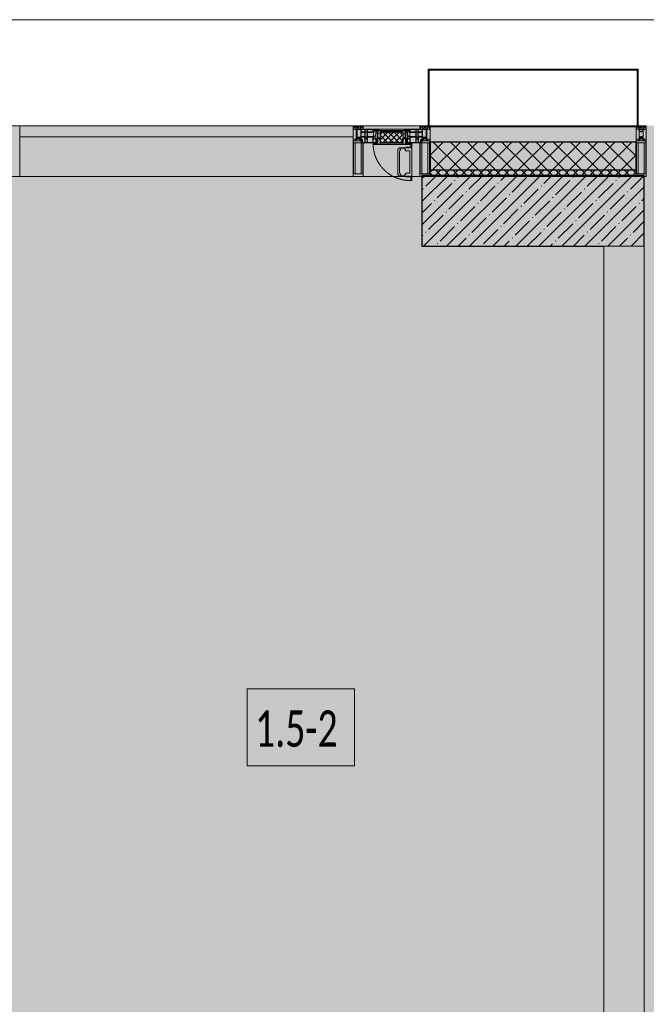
# Model space of a CAD drawing. Header units: millimetres. Extents: x -76220005 to 7466349, y -86687 to 22351.
# Tile 169 of 256: x 49138 to 52238, y -23629 to -18759. Entities that reach past the tile are written whole.
import ezdxf

# ---------------------------------------------------------------- set-up
doc = ezdxf.new("R2010")
doc.units = ezdxf.units.MM
doc.linetypes.add('-D1-02х01', pattern=[3, 2, -1])
for name, color, linetype, lineweight in [('_0', 7, 'Continuous', 13), ('A-010-A_ROOM', 7, 'Continuous', 18), ('A-200-M_WALL', 7, 'Continuous', 5), ('A-200-M_WALL_PAT', 7, 'Continuous', 5), ('A-214-M_CURT_WALL', 7, 'Continuous', 5), ('A-215-M_CURT_PANEL', 7, 'Continuous', 5), ('A-280-M_COLUMN', 7, 'Continuous', 5), ('A-314-M_WINDOW', 7, 'Continuous', 5), ('S-280-M_COLUMN', 7, 'Continuous', 5), ('Z-060-M_DETAIL', 7, 'Continuous', 5), ('Ограждение', 7, 'Continuous', 5), ('Поручни', 7, 'Continuous', 5)]:
    doc.layers.add(name, color=color, linetype=linetype, lineweight=lineweight)
doc.styles.add('Calibri Light_2', font='Calibri light.ttf', dxfattribs={"width": 0.7, "height": 250})

# ---------------------------------------------------------------- blocks, each defined once
blk = doc.blocks.new('Rectangular Mullion - 50Wx250H-2623690-50_AS_Plan_10')
at = {"layer": 'Z-060-M_DETAIL'}
for p, q in [((-25, 65.2), (-25, 250)), ((-25, 250), (0, 250)), ((25, 250), (0, 250)), ((25, 65.2), (25, 250)), ((-23, 237.3), (0, 237.3)), ((-23, 237.3), (-23, 73.6)), ((-14.9, 84), (-14.9, 237.3)), ((23, 237.3), (0, 237.3)), ((14.9, 84), (14.9, 237.3)), ((23, 237.3), (23, 73.6)), ((-14, 65.2), (-25, 65.2)), ((0, 84), (-23, 84)), ((-0.5, 73.6), (-23, 73.6)), ((-14, 71.3), (-14, 65.2)), ((-10, 71.3), (-14, 71.3)), ((-10, 53), (-10, 71.3)), ((-8.7, 53), (-10, 53)), ((-10, 53), (-10, 17)), ((-8.7, 53), (-7, 54.7)), ((-7, 65.2), (-5.9, 67.3)), ((-7, 65.2), (-7, 54.7)), ((-4.1, 67.3), (-5.9, 67.3)), ((-4.1, 67.3), (-2.9, 65.1)), ((-2.9, 65.1), (-2.9, 54.6)), ((-1.3, 53), (-2.9, 54.6)), ((0, 53), (-1.3, 53)), ((0, 84), (23, 84)), ((0, 53), (1.3, 53)), ((0.5, 73.6), (23, 73.6)), ((1.3, 53), (2.9, 54.6)), ((4.1, 67.3), (2.9, 65.1)), ((2.9, 65.1), (2.9, 54.6)), ((4.1, 67.3), (5.9, 67.3)), ((7, 65.2), (5.9, 67.3)), ((7, 65.2), (7, 54.7)), ((8.7, 53), (7, 54.7)), ((8.7, 53), (10, 53)), ((10, 71.3), (14, 71.3)), ((10, 53), (10, 71.3)), ((10, 53), (10, 17)), ((14, 71.3), (14, 65.2)), ((14, 65.2), (25, 65.2)), ((-23.8, 14.6), (-25, 14.2)), ((-25, 0), (-25, 14.2)), ((-22.3, 17), (-23.8, 17)), ((-23.8, 17), (-23.8, 14.6)), ((-22.5, 10.6), (-23.8, 14.6)), ((-22.5, 10.6), (-23.7, 9.9)), ((-23.7, 1.3), (-23.7, 9.9)), ((-23.7, 1.3), (-11.8, 1.3)), ((-23.2, 10.2), (-22.5, 8)), ((-22.5, 8), (-22.5, 4.5)), ((-21.3, 4.5), (-22.5, 4.5)), ((-22.3, 17), (-22.3, 16)), ((-22.3, 16), (-21.3, 16)), ((-19, 17.6), (-21.3, 16)), ((-21.3, 4.5), (-21.3, 6.5)), ((-21.3, 6.5), (-14.2, 6.5)), ((-18.4, 16.6), (-19, 17.6)), ((-7.4, 16.6), (-18.4, 16.6)), ((-14.2, 6.5), (-14.2, 4.5)), ((-13.2, 4.5), (-14.2, 4.5)), ((-13.2, 4.5), (-12.2, 7.2)), ((-12.7, 7.6), (-11.3, 11.4)), ((-12.7, 7.6), (-11.8, 6.9)), ((-12.2, 9), (-12.2, 14.8)), ((-12.2, 14.8), (0, 14.8)), ((-11.8, 1.3), (-11.8, 6.9)), ((-10.5, 11.2), (-11.3, 11.4)), ((-10.5, 1.5), (-10.5, 11.2)), ((-4.8, 1.5), (-10.5, 1.5)), ((-10, 17), (-7.5, 17)), ((-8.5, 23), (-1.5, 30)), ((-8.5, 18.5), (-8.5, 23)), ((-7.5, 18.5), (-8.5, 18.5)), ((-7.5, 17), (-7.5, 18.5)), ((-7.4, 18), (-7.4, 16.6)), ((-2.6, 18), (-7.4, 18)), ((0, 8), (-4.8, 8)), ((-4.8, 1.5), (-4.8, 8)), ((-2.6, 18), (-2.6, 16.8)), ((-2.6, 16.8), (0, 16.8)), ((-1.5, 30), (0, 30)), ((1.5, 30), (0, 30)), ((2.6, 16.8), (0, 16.8)), ((0, 14.8), (0, 16.8)), ((0, 14.8), (0, 16.8)), ((12.2, 14.8), (0, 14.8)), ((0, 0), (0, 8)), ((0, 8), (4.8, 8)), ((0, 0), (0, 8)), ((8.5, 23), (1.5, 30)), ((2.6, 18), (2.6, 16.8)), ((2.6, 18), (7.4, 18)), ((4.8, 1.5), (4.8, 8)), ((4.8, 1.5), (10.5, 1.5)), ((7.4, 18), (7.4, 16.6)), ((7.4, 16.6), (18.4, 16.6)), ((7.5, 18.5), (8.5, 18.5)), ((7.5, 17), (7.5, 18.5)), ((10, 17), (7.5, 17)), ((8.5, 18.5), (8.5, 23)), ((10.5, 11.2), (11.3, 11.4)), ((10.5, 1.5), (10.5, 11.2)), ((12.7, 7.6), (11.3, 11.4)), ((12.7, 7.6), (11.8, 6.9)), ((11.8, 1.3), (11.8, 6.9)), ((23.7, 1.3), (11.8, 1.3)), ((12.2, 9), (12.2, 14.8)), ((13.2, 4.5), (12.2, 7.2)), ((13.2, 4.5), (14.2, 4.5)), ((21.3, 6.5), (14.2, 6.5)), ((14.2, 6.5), (14.2, 4.5)), ((18.4, 16.6), (19, 17.6)), ((19, 17.6), (21.3, 16)), ((22.3, 16), (21.3, 16)), ((21.3, 4.5), (21.3, 6.5)), ((21.3, 4.5), (22.5, 4.5)), ((22.3, 17), (22.3, 16)), ((22.3, 17), (23.8, 17)), ((22.5, 10.6), (23.8, 14.6)), ((22.5, 10.6), (23.7, 9.9)), ((23.2, 10.2), (22.5, 8)), ((22.5, 8), (22.5, 4.5)), ((23.7, 1.3), (23.7, 9.9)), ((23.8, 17), (23.8, 14.6)), ((23.8, 14.6), (25, 14.2)), ((25, 0), (25, 14.2)), ((-25, 0), (0, 0)), ((25, 0), (0, 0))]:
    blk.add_line(p, q, dxfattribs=at)
for centre, start, end in [((-0.5, 73.1), 360, 90), ((0.5, 73.1), 90, 180)]:
    blk.add_arc(centre, 0.5, start, end, dxfattribs=at)
blk = doc.blocks.new('Rectangular Mullion - R_StandardFrame_50Wx250H-3812575-50_AS_Plan_10')
at = {"layer": 'A-214-M_CURT_WALL', "lineweight": 9}
for p, q in [((-50, -250), (-50, 0)), ((-50, 0), (0, 0)), ((0, 0), (0, -250)), ((0, -250), (-50, -250))]:
    blk.add_line(p, q, dxfattribs=at)
blk = doc.blocks.new('System Panel - A_PAN_Glass-3811965-50_AS_Plan_10')
at = {"layer": 'A-215-M_CURT_PANEL'}
for p, q in [((825, 55), (-825, 55)), ((-825, 55), (-825, 0)), ((825, 0), (825, 55)), ((-825, 0), (825, 0))]:
    blk.add_line(p, q, dxfattribs=at)
blk = doc.blocks.new('Rectangular Mullion - R_StandardFrame_50Wx250H-3725449-50_AS_Plan_10')
at = {"layer": 'A-214-M_CURT_WALL'}
blk.add_line((33540, -505), (31890, -505), dxfattribs=at)
blk = doc.blocks.new('A_PAN_Створка - 383мм-V25-50_AS_Plan_10')
at = {"layer": 'A-215-M_CURT_PANEL'}
h = blk.add_hatch(dxfattribs=at)
h.set_pattern_fill('FP_30', color=256, style=0, pattern_type=2)
h.set_pattern_definition([(45, (-14800, -29695.019), (-14.142136, 14.142136), []), (135, (-14800, -29695.019), (-14.142136, -14.142136), [])])
h.paths.add_polyline_path([(53.6, -82.7), (54.6, -81.8), (54.6, -63.4), (57.2, -60.8), (57.2, -36.4), (54.9, -34.1), (54.5, -31.8), (-54.5, -31.8), (-54.9, -34.1), (-57.2, -36.4), (-57.2, -60.8), (-54.6, -63.4), (-53.6, -82.7), (-11.9, -82.7)])
at = {"layer": 'A-314-M_WINDOW'}
for p, q in [((-67.9, -17), (-171, -17)), ((-171, -17), (-171, -57)), ((-171, -18.5), (-153.5, -18.5)), ((-153.5, -18.5), (-152, -20)), ((-152, -20), (-152, -73.5)), ((-150.5, -17), (-150.5, -29.4)), ((-132.4, -18.6), (-150.5, -18.6)), ((-150.5, -29.4), (-132.4, -29.4)), ((-150.5, -33.6), (-150.5, -68)), ((-136.3, -33.6), (-150.5, -33.6)), ((-137.2, -31), (-135.8, -35)), ((-132.5, -31), (-137.2, -31)), ((-132.1, -36.8), (-135.8, -35)), ((-132.5, -31.9), (-133.4, -33.7)), ((-133.4, -33.7), (-130.1, -35.3)), ((-132.5, -31.9), (-132.5, -31)), ((-132.4, -29.4), (-132.4, -18.6)), ((-132.1, -49), (-132.1, -36.8)), ((-131, -18.2), (-131, -29.5)), ((-120.8, -18.2), (-131, -18.2)), ((-131, -29.5), (-120.8, -29.5)), ((-131, -30.9), (-131, -33)), ((-120.8, -30.9), (-131, -30.9)), ((-129.4, -34.6), (-131, -33)), ((-130.1, -35.3), (-129.4, -34.6)), ((-130.1, -35.3), (-130.1, -50.4)), ((-122.4, -34.6), (-120.8, -33)), ((-121.7, -35.3), (-122.4, -34.6)), ((-118.4, -33.7), (-121.7, -35.3)), ((-121.7, -35.3), (-121.7, -50.4)), ((-120.8, -18.2), (-120.8, -29.5)), ((-120.8, -30.9), (-120.8, -33)), ((-119.7, -36.8), (-115.9, -35)), ((-119.7, -49), (-119.7, -36.8)), ((-119.3, -18.6), (-92.5, -18.6)), ((-119.3, -29.4), (-119.3, -18.6)), ((-92.5, -29.4), (-119.3, -29.4)), ((-119.3, -31), (-114.6, -31)), ((-119.3, -31.9), (-119.3, -31)), ((-119.3, -31.9), (-118.4, -33.7)), ((-114.6, -31), (-115.9, -35)), ((-94.1, -33.5), (-115.4, -33.5)), ((-89.9, -35.1), (-94.1, -33.5)), ((-92.5, -18.6), (-92.5, -29.4)), ((-90.8, -18.5), (-90.8, -29.4)), ((-87.3, -18.5), (-90.8, -18.5)), ((-90.8, -29.4), (-85.9, -29.4)), ((-89.9, -32.5), (-89.9, -35.1)), ((-85.9, -32.5), (-89.9, -32.5)), ((-89.9, -35.1), (-89.9, -50.9)), ((-87.3, -20.4), (-87.3, -18.5)), ((-87.3, -20.4), (-87.3, -21.9)), ((-84.8, -20.4), (-87.3, -20.4)), ((-87.3, -21.9), (-85.9, -21.9)), ((-85.9, -18.2), (-85.9, -20.4)), ((-75.9, -18.2), (-85.9, -18.2)), ((-85.9, -21.9), (-85.9, -29.4)), ((-85.9, -29.4), (-85.9, -32.5)), ((-85.9, -53.5), (-78, -45.6)), ((-83.4, -20.4), (-84.8, -20.4)), ((-70, -33.8), (-83.4, -20.4)), ((-78, -84), (-78, -23.5)), ((-78, -23.5), (-67.9, -23.5)), ((-78, -36.8), (-70, -36.8)), ((-78, -45.6), (-78, -36.8)), ((-75.9, -21.5), (-75.9, -18.2)), ((-75.9, -21.5), (-75.9, -23.5)), ((-74.9, -21.5), (-75.9, -21.5)), ((-75.9, -23.5), (-73, -23.5)), ((-74.9, -17.9), (-74.9, -21.5)), ((-68.9, -17.9), (-74.9, -17.9)), ((-67.2, -29.3), (-73, -23.5)), ((-61.4, -23.5), (-70, -32.1)), ((-70, -32.1), (-70, -62.5)), ((-70, -36.8), (-70, -33.8)), ((-68.9, -21.5), (-68.9, -17.9)), ((-67.9, -21.5), (-68.9, -21.5)), ((67.9, -17), (-67.9, -17)), ((-61.4, -23.5), (-67.9, -17)), ((-67.9, -17), (-67.9, -23.5)), ((-67.9, -17), (67.9, -17)), ((-67.9, -21.5), (-67.9, -23.5)), ((-67.9, -23.5), (-64.6, -26.8)), ((-67.9, -23.5), (-64.6, -26.8)), ((-64.6, -26.8), (-67.2, -29.3)), ((-64.6, -26.8), (-61.4, -23.5)), ((61.4, -23.5), (-61.4, -23.5)), ((67.9, -17), (61.4, -23.5)), ((70, -32.1), (61.4, -23.5)), ((61.4, -23.5), (64.6, -26.8)), ((67.9, -23.5), (64.6, -26.8)), ((64.6, -26.8), (67.9, -23.5)), ((64.6, -26.8), (67.2, -29.3)), ((67.2, -29.3), (73, -23.5)), ((67.9, -23.5), (67.9, -17)), ((171, -17), (67.9, -17)), ((67.9, -21.5), (67.9, -23.5)), ((67.9, -21.5), (68.9, -21.5)), ((67.9, -23.5), (78, -23.5)), ((68.9, -17.9), (74.9, -17.9)), ((68.9, -21.5), (68.9, -17.9)), ((70, -33.8), (83.4, -20.4)), ((70, -62.5), (70, -32.1)), ((70, -36.8), (70, -33.8)), ((78, -36.8), (70, -36.8)), ((75.9, -23.5), (73, -23.5)), ((74.9, -17.9), (74.9, -21.5)), ((74.9, -21.5), (75.9, -21.5)), ((75.9, -18.2), (85.9, -18.2)), ((75.9, -21.5), (75.9, -18.2)), ((75.9, -21.5), (75.9, -23.5)), ((78, -23.5), (78, -84)), ((78, -45.6), (78, -36.8)), ((85.9, -53.5), (78, -45.6)), ((83.4, -20.4), (84.8, -20.4)), ((84.8, -20.4), (87.3, -20.4)), ((85.9, -18.2), (85.9, -20.4)), ((85.9, -21.9), (85.9, -29.4)), ((87.3, -21.9), (85.9, -21.9)), ((85.9, -29.4), (85.9, -32.5)), ((90.8, -29.4), (85.9, -29.4)), ((85.9, -32.5), (89.9, -32.5)), ((87.3, -18.5), (90.8, -18.5)), ((87.3, -20.4), (87.3, -18.5)), ((87.3, -20.4), (87.3, -21.9)), ((89.9, -32.5), (89.9, -35.1)), ((89.9, -35.1), (94.1, -33.5)), ((89.9, -35.1), (89.9, -50.9)), ((90.8, -18.5), (90.8, -29.4)), ((92.5, -18.6), (92.5, -29.4)), ((119.3, -18.6), (92.5, -18.6)), ((92.5, -29.4), (119.3, -29.4)), ((94.1, -33.5), (115.4, -33.5)), ((114.6, -31), (115.9, -35)), ((119.3, -31), (114.6, -31)), ((119.7, -36.8), (115.9, -35)), ((119.3, -31.9), (118.4, -33.7)), ((118.4, -33.7), (121.7, -35.3)), ((119.3, -29.4), (119.3, -18.6)), ((119.3, -31.9), (119.3, -31)), ((119.7, -49), (119.7, -36.8)), ((120.8, -18.2), (120.8, -29.5)), ((120.8, -18.2), (131, -18.2)), ((131, -29.5), (120.8, -29.5)), ((120.8, -30.9), (120.8, -33)), ((120.8, -30.9), (131, -30.9)), ((122.4, -34.6), (120.8, -33)), ((121.7, -35.3), (122.4, -34.6)), ((121.7, -35.3), (121.7, -50.4)), ((129.4, -34.6), (131, -33)), ((130.1, -35.3), (129.4, -34.6)), ((133.4, -33.7), (130.1, -35.3)), ((130.1, -35.3), (130.1, -50.4)), ((131, -18.2), (131, -29.5)), ((131, -30.9), (131, -33)), ((132.1, -36.8), (135.8, -35)), ((132.1, -49), (132.1, -36.8)), ((132.4, -18.6), (150.5, -18.6)), ((132.4, -29.4), (132.4, -18.6)), ((150.5, -29.4), (132.4, -29.4)), ((132.5, -31), (137.2, -31)), ((132.5, -31.9), (132.5, -31)), ((132.5, -31.9), (133.4, -33.7)), ((137.2, -31), (135.8, -35)), ((136.3, -33.6), (150.5, -33.6)), ((150.5, -17), (150.5, -29.4)), ((150.5, -33.6), (150.5, -68)), ((153.5, -18.5), (152, -20)), ((152, -20), (152, -73.5)), ((171, -18.5), (153.5, -18.5)), ((171, -57), (171, -17)), ((-171, -55.5), (-152, -55.5)), ((-171, -57), (-156, -57)), ((-153, -60), (-153, -73.5)), ((-153, -73.5), (-150, -73.5)), ((-136.4, -52.4), (-150.5, -52.4)), ((-150.5, -56.6), (-132.4, -56.6)), ((-150.5, -68), (-143.5, -68)), ((-150.5, -69.5), (-150.5, -73.5)), ((-145, -69.5), (-150.5, -69.5)), ((-150, -73.5), (-150, -84)), ((-150, -84), (-78, -84)), ((-148.5, -81), (-148.5, -82.5)), ((-143.5, -81), (-148.5, -81)), ((-148.5, -82.5), (-132.4, -82.5)), ((-145, -69.5), (-145, -79.5)), ((-143.5, -68), (-143.5, -81)), ((-137.2, -54.8), (-135.8, -50.8)), ((-132.5, -54.8), (-137.2, -54.8)), ((-132.1, -49), (-135.8, -50.8)), ((-133.4, -52), (-130.1, -50.4)), ((-132.5, -53.8), (-133.4, -52)), ((-132.5, -53.8), (-132.5, -54.8)), ((-132.4, -56.6), (-132.4, -82.5)), ((-129.4, -51.1), (-131, -52.7)), ((-131, -55.1), (-131, -52.7)), ((-120.8, -55.1), (-131, -55.1)), ((-131, -56.5), (-131, -62.6)), ((-131, -56.5), (-120.8, -56.5)), ((-120.8, -62.6), (-131, -62.6)), ((-131, -64.6), (-120.8, -64.6)), ((-131, -82.5), (-131, -64.6)), ((-131, -82.5), (-120.8, -82.5)), ((-130.1, -50.4), (-129.4, -51.1)), ((-121.7, -50.4), (-122.4, -51.1)), ((-122.4, -51.1), (-120.8, -52.7)), ((-118.4, -52), (-121.7, -50.4)), ((-120.8, -55.1), (-120.8, -52.7)), ((-120.8, -56.5), (-120.8, -62.6)), ((-120.8, -82.5), (-120.8, -64.6)), ((-119.7, -49), (-115.9, -50.8)), ((-119.3, -53.8), (-118.4, -52)), ((-119.3, -53.8), (-119.3, -54.8)), ((-119.3, -54.8), (-114.6, -54.8)), ((-119.3, -56.6), (-119.3, -82.5)), ((-92.5, -56.6), (-119.3, -56.6)), ((-119.3, -82.5), (-92.5, -82.5)), ((-114.6, -54.8), (-115.9, -50.8)), ((-94.1, -52.5), (-115.3, -52.5)), ((-89.9, -50.9), (-94.1, -52.5)), ((-92.5, -56.6), (-92.5, -82.5)), ((-73.9, -87.5), (-91.5, -87.5)), ((-91.5, -87.5), (-91.5, -92)), ((-91.5, -92), (91.5, -92)), ((-90.8, -56.6), (-85.9, -56.6)), ((-90.8, -62.7), (-90.8, -56.6)), ((-80.4, -62.7), (-90.8, -62.7)), ((-90.8, -64.6), (-90.8, -82.5)), ((-80.1, -64.6), (-90.8, -64.6)), ((-90.8, -82.5), (-79.5, -82.5)), ((-89.9, -52.2), (-89.9, -50.9)), ((-89.9, -52.2), (-88.6, -53.5)), ((-85.9, -53.5), (-88.6, -53.5)), ((-85.9, -56.6), (-85.9, -53.5)), ((-78, -84), (-85, -84)), ((-85, -84), (-85, -87.5)), ((-85, -87.5), (-78, -87.5)), ((-80.4, -61.1), (-80.4, -62.7)), ((-78, -61.1), (-80.4, -61.1)), ((-80.1, -66.1), (-80.1, -64.6)), ((-78, -66.1), (-80.1, -66.1)), ((-79.5, -80.6), (-78, -80.6)), ((-79.5, -82.5), (-79.5, -80.6)), ((-78, -66.1), (-78, -61.1)), ((-78, -87.5), (-78, -84)), ((-78, -84), (-73.9, -84)), ((-70, -62.5), (-73.9, -62.5)), ((-73.9, -62.5), (-73.9, -87.5)), ((73.9, -62.5), (70, -62.5)), ((73.9, -87.5), (73.9, -62.5)), ((73.9, -84), (78, -84)), ((91.5, -87.5), (73.9, -87.5)), ((78, -61.1), (80.4, -61.1)), ((78, -66.1), (78, -61.1)), ((78, -66.1), (80.1, -66.1)), ((79.5, -80.6), (78, -80.6)), ((78, -87.5), (78, -84)), ((78, -84), (85, -84)), ((78, -84), (150, -84)), ((85, -87.5), (78, -87.5)), ((79.5, -82.5), (79.5, -80.6)), ((90.8, -82.5), (79.5, -82.5)), ((80.1, -64.6), (90.8, -64.6)), ((80.1, -66.1), (80.1, -64.6)), ((80.4, -61.1), (80.4, -62.7)), ((80.4, -62.7), (90.8, -62.7)), ((85, -84), (85, -87.5)), ((85.9, -53.5), (88.6, -53.5)), ((85.9, -56.6), (85.9, -53.5)), ((90.8, -56.6), (85.9, -56.6)), ((89.9, -52.2), (88.6, -53.5)), ((89.9, -50.9), (94.1, -52.5)), ((89.9, -52.2), (89.9, -50.9)), ((90.8, -62.7), (90.8, -56.6)), ((90.8, -64.6), (90.8, -82.5)), ((91.5, -92), (91.5, -87.5)), ((92.5, -56.6), (119.3, -56.6)), ((92.5, -56.6), (92.5, -82.5)), ((119.3, -82.5), (92.5, -82.5)), ((94.1, -52.5), (115.3, -52.5)), ((114.6, -54.8), (115.9, -50.8)), ((119.3, -54.8), (114.6, -54.8)), ((119.7, -49), (115.9, -50.8)), ((118.4, -52), (121.7, -50.4)), ((119.3, -53.8), (118.4, -52)), ((119.3, -53.8), (119.3, -54.8)), ((119.3, -56.6), (119.3, -82.5)), ((122.4, -51.1), (120.8, -52.7)), ((120.8, -55.1), (120.8, -52.7)), ((120.8, -55.1), (131, -55.1)), ((120.8, -56.5), (120.8, -62.6)), ((131, -56.5), (120.8, -56.5)), ((120.8, -62.6), (131, -62.6)), ((120.8, -82.5), (120.8, -64.6)), ((131, -64.6), (120.8, -64.6)), ((131, -82.5), (120.8, -82.5)), ((121.7, -50.4), (122.4, -51.1)), ((130.1, -50.4), (129.4, -51.1)), ((129.4, -51.1), (131, -52.7)), ((133.4, -52), (130.1, -50.4)), ((131, -55.1), (131, -52.7)), ((131, -56.5), (131, -62.6)), ((131, -82.5), (131, -64.6)), ((132.1, -49), (135.8, -50.8)), ((150.5, -56.6), (132.4, -56.6)), ((132.4, -56.6), (132.4, -82.5)), ((148.5, -82.5), (132.4, -82.5)), ((132.5, -53.8), (133.4, -52)), ((132.5, -53.8), (132.5, -54.8)), ((132.5, -54.8), (137.2, -54.8)), ((137.2, -54.8), (135.8, -50.8)), ((136.4, -52.4), (150.5, -52.4)), ((143.5, -68), (143.5, -81)), ((150.5, -68), (143.5, -68)), ((143.5, -81), (148.5, -81)), ((145, -69.5), (150.5, -69.5)), ((145, -69.5), (145, -79.5)), ((148.5, -81), (148.5, -82.5)), ((150, -84), (150, -73.5)), ((150, -73.5), (153, -73.5)), ((150.5, -69.5), (150.5, -73.5)), ((171, -55.5), (152, -55.5)), ((153, -73.5), (153, -60)), ((156, -57), (171, -57))]:
    blk.add_line(p, q, dxfattribs=at)
for centre, start, end in [((-156, -60), 0, 90), ((156, -60), 90, 180)]:
    blk.add_arc(centre, 3, start, end, dxfattribs=at)
at = {"layer": 'A-314-M_WINDOW', "linetype": '-D1-02х01'}
blk.add_arc((91.4, -87.5), 183, 181.4091, 271.1445, dxfattribs=at)
at = {"layer": 'Z-060-M_DETAIL'}
for p, q in [((-70, -32.1), (-61.4, -23.5)), ((-70, -62.5), (-70, -32.1)), ((-67.8, -38.3), (-65.7, -37.4)), ((-67.8, -55.7), (-67.8, -38.3)), ((-65.7, -37.4), (-60.8, -34.7)), ((61.4, -23.5), (-61.4, -23.5)), ((-60.8, -34.7), (-57.3, -35.9)), ((-55.2, -33.8), (-57.3, -35.9)), ((-54.9, -34.1), (-57.2, -36.4)), ((-57.2, -36.4), (-57.2, -60.8)), ((-55.2, -33.8), (-54.8, -31.5)), ((-54.9, -25.8), (-53.9, -24.8)), ((-54.9, -29.5), (-54.9, -25.8)), ((-53.9, -30.5), (-54.9, -29.5)), ((-54.5, -31.8), (-54.9, -34.1)), ((0, -31.5), (-54.8, -31.5)), ((54.5, -31.8), (-54.5, -31.8)), ((-53.9, -24.8), (53.9, -24.8)), ((53.9, -30.5), (-53.9, -30.5)), ((0, -31.5), (54.8, -31.5)), ((54.9, -25.8), (53.9, -24.8)), ((53.9, -30.5), (54.9, -29.5)), ((54.9, -34.1), (54.5, -31.8)), ((55.2, -33.8), (54.8, -31.5)), ((54.9, -29.5), (54.9, -25.8)), ((57.2, -36.4), (54.9, -34.1)), ((55.2, -33.8), (57.3, -35.9)), ((57.2, -60.8), (57.2, -36.4)), ((60.8, -34.7), (57.3, -35.9)), ((65.7, -37.4), (60.8, -34.7)), ((70, -32.1), (61.4, -23.5)), ((67.8, -38.3), (65.7, -37.4)), ((67.8, -55.7), (67.8, -38.3)), ((70, -62.5), (70, -32.1)), ((-91.5, -87.5), (-73.9, -87.5)), ((-91.5, -92), (-91.5, -87.5)), ((-91.5, -92), (91.5, -92)), ((-83.4, -90.3), (-83.4, -87.5)), ((-83.4, -90.3), (-69.4, -90.3)), ((-73.9, -62.5), (-70, -62.5)), ((-73.9, -87.5), (-73.9, -62.5)), ((-69.4, -66.5), (-73.9, -66.5)), ((-73.9, -81.5), (-69.4, -81.5)), ((-69.4, -85.5), (-73.9, -85.5)), ((-69.4, -81.5), (-69.4, -66.5)), ((-69.4, -90.3), (-69.4, -85.5)), ((-61.7, -62.5), (-67.9, -62.5)), ((-67.9, -62.5), (-67.9, -89.3)), ((-67.9, -89.3), (-66.9, -90.3)), ((-66, -56.5), (-67.8, -55.7)), ((-66.9, -90.3), (-57.4, -90.3)), ((-66, -56.5), (-62, -59.1)), ((-62, -59.1), (-60.7, -61)), ((-61.7, -64.9), (-61.7, -62.5)), ((-60.1, -67.7), (-61.7, -64.9)), ((-60.7, -61), (-57.4, -61)), ((-56.4, -67.7), (-60.1, -67.7)), ((-57.4, -61), (-54.9, -63.5)), ((-57.4, -90.3), (-56.4, -89.4)), ((-57.2, -60.8), (-54.6, -63.4)), ((-56.4, -89.4), (-56.4, -67.7)), ((-54.9, -63.5), (-54.9, -81.9)), ((-54.9, -81.9), (-53.8, -83)), ((-54.9, -85.6), (-53.9, -84.6)), ((-54.9, -89.3), (-54.9, -85.6)), ((-53.9, -90.3), (-54.9, -89.3)), ((-54.6, -63.4), (-54.6, -81.8)), ((-54.6, -81.8), (-53.6, -82.7)), ((-53.9, -84.6), (53.9, -84.6)), ((53.9, -90.3), (-53.9, -90.3)), ((53.8, -83), (-53.8, -83)), ((-53.6, -82.7), (53.6, -82.7)), ((53.6, -82.7), (54.6, -81.8)), ((54.9, -81.9), (53.8, -83)), ((54.9, -85.6), (53.9, -84.6)), ((53.9, -90.3), (54.9, -89.3)), ((54.6, -63.4), (57.2, -60.8)), ((54.6, -81.8), (54.6, -63.4)), ((57.4, -61), (54.9, -63.5)), ((54.9, -63.5), (54.9, -81.9)), ((54.9, -89.3), (54.9, -85.6)), ((56.4, -67.7), (60.1, -67.7)), ((56.4, -89.4), (56.4, -67.7)), ((57.4, -90.3), (56.4, -89.4)), ((60.7, -61), (57.4, -61)), ((66.9, -90.3), (57.4, -90.3)), ((60.1, -67.7), (61.7, -64.9)), ((62, -59.1), (60.7, -61)), ((61.7, -62.5), (67.9, -62.5)), ((61.7, -64.9), (61.7, -62.5)), ((66, -56.5), (62, -59.1)), ((66, -56.5), (67.8, -55.7)), ((67.9, -89.3), (66.9, -90.3)), ((67.9, -62.5), (67.9, -89.3)), ((69.4, -66.5), (73.9, -66.5)), ((69.4, -81.5), (69.4, -66.5)), ((73.9, -81.5), (69.4, -81.5)), ((69.4, -85.5), (73.9, -85.5)), ((69.4, -90.3), (69.4, -85.5)), ((83.4, -90.3), (69.4, -90.3)), ((73.9, -62.5), (70, -62.5)), ((73.9, -87.5), (73.9, -62.5)), ((91.5, -87.5), (73.9, -87.5)), ((83.4, -90.3), (83.4, -87.5)), ((91.5, -92), (91.5, -87.5))]:
    blk.add_line(p, q, dxfattribs=at)
at = {"layer": 'Z-060-M_DETAIL', "color": 9, "true_color": 0xc8c8c8}
for p, q in [((95.1, -87.5), (95.1, -105.1)), ((99.6, -87.5), (95.1, -87.5)), ((97.9, -95.6), (95.1, -95.6)), ((97.9, -95.6), (97.9, -109.6)), ((99.6, -270.5), (99.6, -87.5)), ((39.7, -109), (31.1, -117.6)), ((31.1, -117.6), (31.1, -240.4)), ((41.4, -123.8), (39.1, -124.2)), ((39.1, -179), (39.1, -124.2)), ((70.1, -109), (39.7, -109)), ((41.4, -123.8), (43.5, -121.7)), ((45, -113.3), (42.3, -118.2)), ((42.3, -118.2), (43.5, -121.7)), ((45.9, -111.2), (45, -113.3)), ((63.3, -111.2), (45.9, -111.2)), ((64.1, -113), (63.3, -111.2)), ((64.1, -113), (66.7, -117)), ((66.7, -117), (68.6, -118.3)), ((68.6, -118.3), (68.6, -121.6)), ((68.6, -121.6), (71.1, -124.1)), ((70.1, -105.1), (70.1, -109)), ((95.1, -105.1), (70.1, -105.1)), ((71.1, -124.1), (89.5, -124.1)), ((74.1, -109.6), (74.1, -105.1)), ((89.1, -109.6), (74.1, -109.6)), ((89.1, -105.1), (89.1, -109.6)), ((89.5, -124.1), (90.6, -125.2)), ((90.6, -125.2), (90.6, -232.8)), ((93.1, -109.6), (93.1, -105.1)), ((97.9, -109.6), (93.1, -109.6)), ((39.1, -179), (39.1, -233.8)), ((39.7, -249), (31.1, -240.4)), ((41.4, -234.2), (39.1, -233.8)), ((41.4, -234.2), (43.5, -236.3)), ((42.3, -239.8), (43.5, -236.3)), ((45, -244.7), (42.3, -239.8)), ((64.1, -245), (66.7, -241)), ((66.7, -241), (68.6, -239.7)), ((68.6, -236.4), (71.1, -233.9)), ((68.6, -239.7), (68.6, -236.4)), ((71.1, -233.9), (89.5, -233.9)), ((89.5, -233.9), (90.6, -232.8)), ((70.1, -249), (39.7, -249)), ((45.9, -246.8), (45, -244.7)), ((63.3, -246.8), (45.9, -246.8)), ((64.1, -245), (63.3, -246.8)), ((70.1, -252.9), (70.1, -249)), ((95.1, -252.9), (70.1, -252.9)), ((74.1, -248.4), (74.1, -252.9)), ((89.1, -248.4), (74.1, -248.4)), ((89.1, -252.9), (89.1, -248.4)), ((93.1, -248.4), (93.1, -252.9)), ((97.9, -248.4), (93.1, -248.4)), ((95.1, -270.5), (95.1, -252.9)), ((97.9, -262.4), (95.1, -262.4)), ((99.6, -270.5), (95.1, -270.5)), ((97.9, -262.4), (97.9, -248.4))]:
    blk.add_line(p, q, dxfattribs=at)
blk = doc.blocks.new('Rectangular Mullion - R_StandardFrame_50Wx250H-V7-50_AS_Plan_10')
at = {"layer": 'A-214-M_CURT_WALL'}
for p, q in [((34660, -505), (34700.4, -505)), ((34729.9, -505), (34940, -505)), ((34660, -755), (34940, -755))]:
    blk.add_line(p, q, dxfattribs=at)
blk = doc.blocks.new('Rectangular Mullion - 50Wx250H-V1-50_AS_Plan_10')
at = {"layer": 'Z-060-M_DETAIL'}
for p, q in [((-25, 84), (-25, 250)), ((-25, 250), (0, 250)), ((25, 250), (0, 250)), ((25, 65.2), (25, 250)), ((-23, 237.3), (0, 237.3)), ((-23, 237.3), (-23, 84)), ((-14.9, 84), (-14.9, 237.3)), ((23, 237.3), (0, 237.3)), ((14.9, 84), (14.9, 237.3)), ((23, 237.3), (23, 73.6)), ((0, 84), (-15, 84)), ((-0.5, 73.6), (-15, 73.6)), ((-10, 71.3), (-12, 71.3)), ((-10, 57.4), (-10, 71.3)), ((-7, 65.2), (-5.9, 67.3)), ((-7, 65.2), (-7, 57)), ((-4.1, 67.3), (-5.9, 67.3)), ((-4.1, 67.3), (-2.9, 65.1)), ((-2.9, 65.1), (-2.9, 57)), ((0, 84), (23, 84)), ((0.5, 73.6), (23, 73.6)), ((4.1, 67.3), (2.9, 65.1)), ((2.9, 65.1), (2.9, 57)), ((4.1, 67.3), (5.9, 67.3)), ((7, 65.2), (5.9, 67.3)), ((7, 65.2), (7, 54.7)), ((8.7, 53), (7, 54.7)), ((8.7, 53), (10, 53)), ((10, 71.3), (14, 71.3)), ((10, 53), (10, 71.3)), ((10, 53), (10, 17)), ((14, 71.3), (14, 65.2)), ((14, 65.2), (25, 65.2)), ((-23.8, 14.6), (-25, 14.2)), ((-25, 0), (-25, 14.2)), ((-23.8, 17), (-23.8, 14.6)), ((-22.5, 10.6), (-23.8, 14.6)), ((-22.5, 10.6), (-23.7, 9.9)), ((-23.7, 1.3), (-23.7, 9.9)), ((-23.7, 1.3), (-11.8, 1.3)), ((-23.2, 10.2), (-22.5, 8)), ((-22.5, 8), (-22.5, 4.5)), ((-21.3, 4.5), (-22.5, 4.5)), ((-22.3, 17), (-22.3, 16)), ((-22.3, 16), (-21.3, 16)), ((-19.9, 17), (-21.3, 16)), ((-21.3, 4.5), (-21.3, 6.5)), ((-21.3, 6.5), (-14.2, 6.5)), ((-7.4, 16.6), (-18.4, 16.6)), ((-14.2, 6.5), (-14.2, 4.5)), ((-13.2, 4.5), (-14.2, 4.5)), ((-13.2, 4.5), (-12.2, 7.2)), ((-12.7, 7.6), (-11.3, 11.4)), ((-12.7, 7.6), (-11.8, 6.9)), ((-12.2, 9), (-12.2, 14.8)), ((-12.2, 14.8), (0, 14.8)), ((-11.8, 1.3), (-11.8, 6.9)), ((-10.5, 11.2), (-11.3, 11.4)), ((-10.5, 1.5), (-10.5, 11.2)), ((-4.8, 1.5), (-10.5, 1.5)), ((0, 8), (-4.8, 8)), ((-4.8, 1.5), (-4.8, 8)), ((-2.6, 16.8), (0, 16.8)), ((2.6, 16.8), (0, 16.8)), ((0, 14.8), (0, 16.8)), ((0, 14.8), (0, 16.8)), ((12.2, 14.8), (0, 14.8)), ((0, 0), (0, 8)), ((0, 8), (4.8, 8)), ((0, 0), (0, 8)), ((4.8, 1.5), (4.8, 8)), ((4.8, 1.5), (10.5, 1.5)), ((8.5, 23), (6, 25.5)), ((6, 18), (7.4, 18)), ((7.4, 18), (7.4, 16.6)), ((7.4, 16.6), (18.4, 16.6)), ((7.5, 18.5), (8.5, 18.5)), ((7.5, 17), (7.5, 18.5)), ((10, 17), (7.5, 17)), ((8.5, 18.5), (8.5, 23)), ((10.5, 11.2), (11.3, 11.4)), ((10.5, 1.5), (10.5, 11.2)), ((12.7, 7.6), (11.3, 11.4)), ((12.7, 7.6), (11.8, 6.9)), ((11.8, 1.3), (11.8, 6.9)), ((23.7, 1.3), (11.8, 1.3)), ((12.2, 9), (12.2, 14.8)), ((13.2, 4.5), (12.2, 7.2)), ((13.2, 4.5), (14.2, 4.5)), ((21.3, 6.5), (14.2, 6.5)), ((14.2, 6.5), (14.2, 4.5)), ((18.4, 16.6), (19, 17.6)), ((19, 17.6), (21.3, 16)), ((22.3, 16), (21.3, 16)), ((21.3, 4.5), (21.3, 6.5)), ((21.3, 4.5), (22.5, 4.5)), ((22.3, 17), (22.3, 16)), ((22.3, 17), (23.8, 17)), ((22.5, 10.6), (23.8, 14.6)), ((22.5, 10.6), (23.7, 9.9)), ((23.2, 10.2), (22.5, 8)), ((22.5, 8), (22.5, 4.5)), ((23.7, 1.3), (23.7, 9.9)), ((23.8, 17), (23.8, 14.6)), ((23.8, 14.6), (25, 14.2)), ((25, 0), (25, 14.2)), ((-25, 0), (0, 0)), ((25, 0), (0, 0))]:
    blk.add_line(p, q, dxfattribs=at)
for centre, start, end in [((-0.5, 73.1), 360, 90), ((0.5, 73.1), 90, 180)]:
    blk.add_arc(centre, 0.5, start, end, dxfattribs=at)
blk = doc.blocks.new('Rectangular Mullion - R_StandardFrame_50Wx250H-3548423-50_AS_Plan_10')
at = {"layer": 'A-214-M_CURT_WALL', "lineweight": 9}
for p, q in [((-25, -17), (-25, 0)), ((-25, 0), (25, 0)), ((25, 0), (25, -250)), ((-25, -250), (-25, -84)), ((25, -250), (-25, -250))]:
    blk.add_line(p, q, dxfattribs=at)
blk = doc.blocks.new('Rectangular Mullion - 50Wx250H-V51-50_AS_Plan_10')
at = {"layer": 'Z-060-M_DETAIL'}
for p, q in [((-25, 65.2), (-25, 250)), ((-25, 250), (0, 250)), ((25, 250), (0, 250)), ((25, 84), (25, 250)), ((-23, 237.3), (0, 237.3)), ((-23, 237.3), (-23, 73.6)), ((-14.9, 84), (-14.9, 237.3)), ((23, 237.3), (0, 237.3)), ((14.9, 84), (14.9, 237.3)), ((23, 237.3), (23, 84)), ((-14, 65.2), (-25, 65.2)), ((0, 84), (-23, 84)), ((-0.5, 73.6), (-23, 73.6)), ((-14, 71.3), (-14, 65.2)), ((-10, 71.3), (-14, 71.3)), ((-10, 53), (-10, 71.3)), ((-8.7, 53), (-10, 53)), ((-10, 53), (-10, 17)), ((-8.7, 53), (-7, 54.7)), ((-7, 65.2), (-5.9, 67.3)), ((-7, 65.2), (-7, 54.7)), ((-4.1, 67.3), (-5.9, 67.3)), ((-4.1, 67.3), (-2.9, 65.1)), ((-2.9, 65.1), (-2.9, 57)), ((0, 84), (15, 84)), ((0.5, 73.6), (15, 73.6)), ((4.1, 67.3), (2.9, 65.1)), ((2.9, 65.1), (2.9, 57)), ((4.1, 67.3), (5.9, 67.3)), ((7, 65.2), (5.9, 67.3)), ((7, 65.2), (7, 57)), ((10, 71.3), (12, 71.3)), ((10, 57.4), (10, 71.3)), ((-23.8, 14.6), (-25, 14.2)), ((-25, 0), (-25, 14.2)), ((-22.3, 17), (-23.8, 17)), ((-23.8, 17), (-23.8, 14.6)), ((-22.5, 10.6), (-23.8, 14.6)), ((-22.5, 10.6), (-23.7, 9.9)), ((-23.7, 1.3), (-23.7, 9.9)), ((-23.7, 1.3), (-11.8, 1.3)), ((-23.2, 10.2), (-22.5, 8)), ((-22.5, 8), (-22.5, 4.5)), ((-21.3, 4.5), (-22.5, 4.5)), ((-22.3, 17), (-22.3, 16)), ((-22.3, 16), (-21.3, 16)), ((-19, 17.6), (-21.3, 16)), ((-21.3, 4.5), (-21.3, 6.5)), ((-21.3, 6.5), (-14.2, 6.5)), ((-18.4, 16.6), (-19, 17.6)), ((-7.4, 16.6), (-18.4, 16.6)), ((-14.2, 6.5), (-14.2, 4.5)), ((-13.2, 4.5), (-14.2, 4.5)), ((-13.2, 4.5), (-12.2, 7.2)), ((-12.7, 7.6), (-11.3, 11.4)), ((-12.7, 7.6), (-11.8, 6.9)), ((-12.2, 9), (-12.2, 14.8)), ((-12.2, 14.8), (0, 14.8)), ((-11.8, 1.3), (-11.8, 6.9)), ((-10.5, 11.2), (-11.3, 11.4)), ((-10.5, 1.5), (-10.5, 11.2)), ((-4.8, 1.5), (-10.5, 1.5)), ((-10, 17), (-7.5, 17)), ((-8.5, 23), (-6, 25.5)), ((-8.5, 18.5), (-8.5, 23)), ((-7.5, 18.5), (-8.5, 18.5)), ((-7.5, 17), (-7.5, 18.5)), ((-7.4, 18), (-7.4, 16.6)), ((-6, 18), (-7.4, 18)), ((0, 8), (-4.8, 8)), ((-4.8, 1.5), (-4.8, 8)), ((-2.6, 16.8), (0, 16.8)), ((2.6, 16.8), (0, 16.8)), ((0, 14.8), (0, 16.8)), ((0, 14.8), (0, 16.8)), ((12.2, 14.8), (0, 14.8)), ((0, 0), (0, 8)), ((0, 8), (4.8, 8)), ((0, 0), (0, 8)), ((4.8, 1.5), (4.8, 8)), ((4.8, 1.5), (10.5, 1.5)), ((7.4, 16.6), (18.4, 16.6)), ((10.5, 11.2), (11.3, 11.4)), ((10.5, 1.5), (10.5, 11.2)), ((12.7, 7.6), (11.3, 11.4)), ((12.7, 7.6), (11.8, 6.9)), ((11.8, 1.3), (11.8, 6.9)), ((23.7, 1.3), (11.8, 1.3)), ((12.2, 9), (12.2, 14.8)), ((13.2, 4.5), (12.2, 7.2)), ((13.2, 4.5), (14.2, 4.5)), ((21.3, 6.5), (14.2, 6.5)), ((14.2, 6.5), (14.2, 4.5)), ((19.9, 17), (21.3, 16)), ((22.3, 16), (21.3, 16)), ((21.3, 4.5), (21.3, 6.5)), ((21.3, 4.5), (22.5, 4.5)), ((22.3, 17), (22.3, 16)), ((22.5, 10.6), (23.8, 14.6)), ((22.5, 10.6), (23.7, 9.9)), ((23.2, 10.2), (22.5, 8)), ((22.5, 8), (22.5, 4.5)), ((23.7, 1.3), (23.7, 9.9)), ((23.8, 17), (23.8, 14.6)), ((23.8, 14.6), (25, 14.2)), ((25, 0), (25, 14.2)), ((-25, 0), (0, 0)), ((25, 0), (0, 0))]:
    blk.add_line(p, q, dxfattribs=at)
for centre, start, end in [((-0.5, 73.1), 360, 90), ((0.5, 73.1), 90, 180)]:
    blk.add_arc(centre, 0.5, start, end, dxfattribs=at)
blk = doc.blocks.new('Rectangular Mullion - R_StandardFrame_50Wx250H-3548768-50_AS_Plan_10')
at = {"layer": 'A-214-M_CURT_WALL', "lineweight": 9}
for p, q in [((0, 0), (-50, 0)), ((-50, 0), (-50, -17)), ((0, -250), (0, 0)), ((-50, -84), (-50, -250)), ((-50, -250), (0, -250))]:
    blk.add_line(p, q, dxfattribs=at)
blk = doc.blocks.new('Ограждение - Ограждение-5498546-50_AS_Plan_10')
at = {"layer": 'Поручни'}
blk.add_line((1285, 30145), (-48326.5, 30145), dxfattribs=at)
blk = doc.blocks.new('Ограждение - Ограждение-6093069-50_AS_Plan_10')
at = {"layer": 'Поручни'}
blk.add_line((1285, 30145), (-48326.5, 30145), dxfattribs=at)
blk = doc.blocks.new('Ограждение - Ограждение-6098503-50_AS_Plan_10')
at = {"layer": 'Поручни'}
blk.add_line((1285, 30145), (-48326.5, 30145), dxfattribs=at)
blk = doc.blocks.new('RST_AR_KMN_R22_B1_FCD_rvt-1-50_AS_Plan_10')
at = {"layer": 'A-200-M_WALL_PAT'}
h = blk.add_hatch(dxfattribs=at)
h.set_pattern_fill('FP_5', color=256, style=0, pattern_type=2)
h.set_pattern_definition([(45, (0, 0), (-42.42641, 42.42641), []), (135, (0, 0), (-42.42641, -42.42641), [])])
h.paths.add_polyline_path([(15870.9, 29475), (16010, 29475), (16010, 29615), (14990, 29615), (14990, 29475), (15149, 29475)])
h = blk.add_hatch(dxfattribs=at)
h.set_pattern_fill('FP_4', color=256, style=0, pattern_type=2)
h.set_pattern_definition([(45, (0, 0), (-21.213203, 21.213203), []), (135, (0, 0), (-21.213203, -21.213203), [])])
h.paths.add_polyline_path([(14990, 29445), (16010, 29445), (16010, 29475), (14990, 29475)])
at = {"layer": 'A-200-M_WALL'}
for p, q in [((16010, 29695), (14990, 29695)), ((14990, 29695), (14990, 29690)), ((14990, 29690), (14990, 29615)), ((16010, 29690), (14990, 29690)), ((16010, 29690), (16010, 29695)), ((16010, 29615), (16010, 29690)), ((14990, 29475), (14990, 29445)), ((16010, 29445), (16010, 29475)), ((14990, 29445), (16010, 29445))]:
    blk.add_line(p, q, dxfattribs=at)
at = {"layer": 'A-200-M_WALL', "lineweight": 25}
for p, q in [((14990, 29615), (14990, 29475)), ((16010, 29615), (14990, 29615)), ((16010, 29475), (16010, 29615)), ((16010, 29475), (14990, 29475))]:
    blk.add_line(p, q, dxfattribs=at)
at = {"layer": 'A-280-M_COLUMN', "lineweight": 18}
for p, q in [((16020, 29975.1), (14980, 29975.1)), ((14980, 29975.1), (14980, 29970.1)), ((14985, 29970.1), (14980, 29970.1)), ((14980, 29970.1), (14980, 29695)), ((14980, 29970.1), (16020, 29970.1)), ((14985, 29695), (14985, 29970.1)), ((16020, 29970.1), (16015, 29970.1)), ((16015, 29970.1), (16015, 29695)), ((16020, 29970.1), (16020, 29975.1)), ((16020, 29695), (16020, 29970.1)), ((14980, 29695), (14985, 29695)), ((16015, 29695), (16020, 29695))]:
    blk.add_line(p, q, dxfattribs=at)
at = {"layer": 'A-214-M_CURT_WALL', "lineweight": 5, "extrusion": (0, 0, -1)}
for name, p in [('Rectangular Mullion - R_StandardFrame_50Wx250H-3812575-50_AS_Plan_10', (-12910, 29695)), ('Rectangular Mullion - R_StandardFrame_50Wx250H-3548423-50_AS_Plan_10', (-14635, 29695)), ('Rectangular Mullion - R_StandardFrame_50Wx250H-3812575-50_AS_Plan_10', (-16010, 29695))]:
    blk.add_blockref(name, p, dxfattribs=at)
at = {"layer": 'A-214-M_CURT_WALL', "lineweight": 5, "rotation": 180}
for name, p in [('Rectangular Mullion - 50Wx250H-V1-50_AS_Plan_10', (14635, 29695)), ('Rectangular Mullion - R_StandardFrame_50Wx250H-V7-50_AS_Plan_10', (49600, 28940)), ('Rectangular Mullion - 50Wx250H-V51-50_AS_Plan_10', (14965, 29695)), ('Rectangular Mullion - 50Wx250H-2623690-50_AS_Plan_10', (16035, 29695)), ('Rectangular Mullion - R_StandardFrame_50Wx250H-3725449-50_AS_Plan_10', (46500, 28940))]:
    blk.add_blockref(name, p, dxfattribs=at)
at = {"layer": 'A-214-M_CURT_WALL', "lineweight": 5}
blk.add_blockref('Rectangular Mullion - R_StandardFrame_50Wx250H-3548768-50_AS_Plan_10', (14990, 29695), dxfattribs=at)
at = {"layer": 'A-215-M_CURT_PANEL', "lineweight": 5, "rotation": 180}
blk.add_blockref('System Panel - A_PAN_Glass-3811965-50_AS_Plan_10', (13785, 29695), dxfattribs=at)
at = {"layer": 'A-215-M_CURT_PANEL', "lineweight": 5}
blk.add_blockref('A_PAN_Створка - 383мм-V25-50_AS_Plan_10', (14800, 29695), dxfattribs=at)
at = {"layer": 'Ограждение', "lineweight": 5}
for name in ['Ограждение - Ограждение-5498546-50_AS_Plan_10', 'Ограждение - Ограждение-6093069-50_AS_Plan_10', 'Ограждение - Ограждение-6098503-50_AS_Plan_10']:
    blk.add_blockref(name, (36940, 75), dxfattribs=at)

msp = doc.modelspace()

# ---------------------------------------------------------------- hatches: boundary and pattern name
at = {"layer": '_0', "transparency": 33554534}
h = msp.add_hatch(color=252, dxfattribs=at)
h.dxf.hatch_style = 1
h.paths.add_polyline_path([(17837.9, -49734.4), (25204.6, -19284.4), (73878, -19284.4), (73878, -49734.4)])
h.paths.add_polyline_path([(28728, -40979.4), (28728, -37429.4), (30528, -37429.4), (30528, -30029.4), (28477.6, -30029.4), (28478, -28029.4), (29978, -28029.4), (29978, -27479.4), (32178, -27479.4), (32178, -28029.4), (44478, -28029.4), (44478, -27929.4), (45278, -27929.4), (45278, -27379.4), (47528, -27379.4), (47528, -27929.4), (53578, -27929.4), (53578, -27379.4), (55478, -27379.4), (55478, -27929.4), (64478, -27929.4), (64478, -26229.4), (67788, -26229.4), (67788, -28219.4), (66578, -28219.4), (66578, -30029.4), (62978, -30029.4), (62078, -30029.4), (58678, -30029.4), (58678, -38979.4), (61728, -38979.4), (62978, -38979.4), (66878, -38979.4), (66878, -41429.4), (64488, -41429.4), (64488, -41079.4), (59948, -41079.4), (59948, -41629.4), (57898, -41629.4), (57898, -41079.4), (47038, -41079.4), (47038, -41629.4), (44088, -41629.4), (44088, -40979.4)], flags=16)
at = {"layer": 'A-200-M_WALL_PAT'}
h = msp.add_hatch(dxfattribs=at)
h.set_pattern_fill('FP_2', color=256, style=0, pattern_type=2)
h.set_pattern_definition([(45, (36177.98, -48979.44), (-75.43415, 75.43415), [106.68, -17.78, 3.556, -17.78]), (45, (36177.98, -48904.05), (-75.43415, 75.43415), []), (50, (36177.98, -48979.44), (127.5292, -11.15758), [13.335, -146.685]), (355, (36177.98, -48979.44), (-24.66966, 133.74), [10.668, -117.348]), (100.451, (36188.6, -48980.37), (102.85973, 122.5818), [11.333, -124.663]), (46.184, (36177.98, -48943.88), (189.75516, -29.4304), [20.002, -220.027]), (96.636, (36193.79, -48946.33), (166.1822, 173.1996), [17, -186.995]), (351.184, (36177.98, -48943.88), (166.1839, 173.1976), [16.002, -176.022]), (21, (36195.76, -48952.77), (106.13027, -71.58603), [13.335, -146.685]), (326, (36195.76, -48952.77), (43.2619, 128.93175), [10.668, -117.348]), (71.451, (36204.6, -48958.73), (149.39198, 57.34505), [11.333, -124.663]), (37.5, (36177.975, -48979.436), (2.16223, 59.18836), [3.353, -112.573, 3.353, -115.773, -117.792]), (37.5, (36177.975, -48979.436), (2.16223, 59.18836), [-235.052, 3.353, -114.44]), (7.5, (36177.975, -48979.436), (46.77386, 70.12615), [3.353, -64.567, 3.353, -109.906, -44.894]), (7.5, (36177.975, -48979.436), (46.77386, 70.12615), [-181.178, 3.353, -41.542]), (327.5, (36138.326, -48979.436), (94.91367, -4.01009), [3.353, -41.097, 3.353, -135.331, -184.023]), (327.5, (36138.326, -48979.436), (94.91367, -4.01009), [-183.134, 3.353, -180.67]), (317.5, (36120.55, -48979.44), (103.69057, 17.79882), [3.353, -54.432, 3.353, -88.748, -130.683]), (317.5, (36120.55, -48979.44), (103.69057, 17.79882), [-149.885, 3.353, -127.33])])
h.paths.add_polyline_path([(52228, -26429.4), (52228, -19879.4), (52028, -19879.4), (52028, -26429.4), (52048.9, -26429.4)])
at = {"layer": 'S-280-M_COLUMN'}
h = msp.add_hatch(dxfattribs=at)
h.set_pattern_fill('FP_1', color=256, style=0, pattern_type=2)
h.set_pattern_definition([(45, (36177.975, -48979.44), (-57.02463, 57.02463), []), (45, (36235, -48979.44), (-57.02463, 57.02463), [100.806, -20.161, 3.353, -16.808])])
h.paths.add_polyline_path([(52228, -19879.4), (52228, -19529.4), (51128, -19529.4), (51128, -19879.4), (52048.9, -19879.4)])

# ---------------------------------------------------------------- linework, layer by layer
at = {"layer": 'A-010-A_ROOM', "lineweight": 5, "flags": 128}
msp.add_lwpolyline([(50262.8, -22069.7), (50793.8, -22069.7), (50793.8, -22450.7), (50262.8, -22450.7)], close=True, dxfattribs=at)
at = {"layer": 'A-200-M_WALL', "lineweight": 9}
for p, q in [((52028, -19879.4), (52028, -25679.7)), ((52228, -25354.7), (52228, -19879.4))]:
    msp.add_line(p, q, dxfattribs=at)
at = {"layer": 'A-200-M_WALL'}
msp.add_line((52228, -19879.4), (52028, -19879.4), dxfattribs=at)
at = {"layer": 'S-280-M_COLUMN', "lineweight": 25}
for p, q in [((52228, -19529.4), (51128, -19529.4)), ((51128, -19529.4), (51128, -19879.4)), ((52228, -19879.4), (52228, -19529.4)), ((51128, -19879.4), (52028, -19879.4))]:
    msp.add_line(p, q, dxfattribs=at)
at = {"layer": 'S-280-M_COLUMN'}
msp.add_line((52028, -19879.4), (52228, -19879.4), dxfattribs=at)

# ---------------------------------------------------------------- block references
at = {"lineweight": 5}
msp.add_blockref('RST_AR_KMN_R22_B1_FCD_rvt-1-50_AS_Plan_10', (36178, -48979.4), dxfattribs=at)

# ---------------------------------------------------------------- texts
at = {"layer": 'A-010-A_ROOM', "lineweight": 5, "insert": (50302.6, -22175.9), "char_height": 180, "width": 577.215, "attachment_point": 1, "style": 'Calibri Light_2'}
msp.add_mtext('1.5-2 ', dxfattribs=at)

doc.saveas('drawing.dxf')
